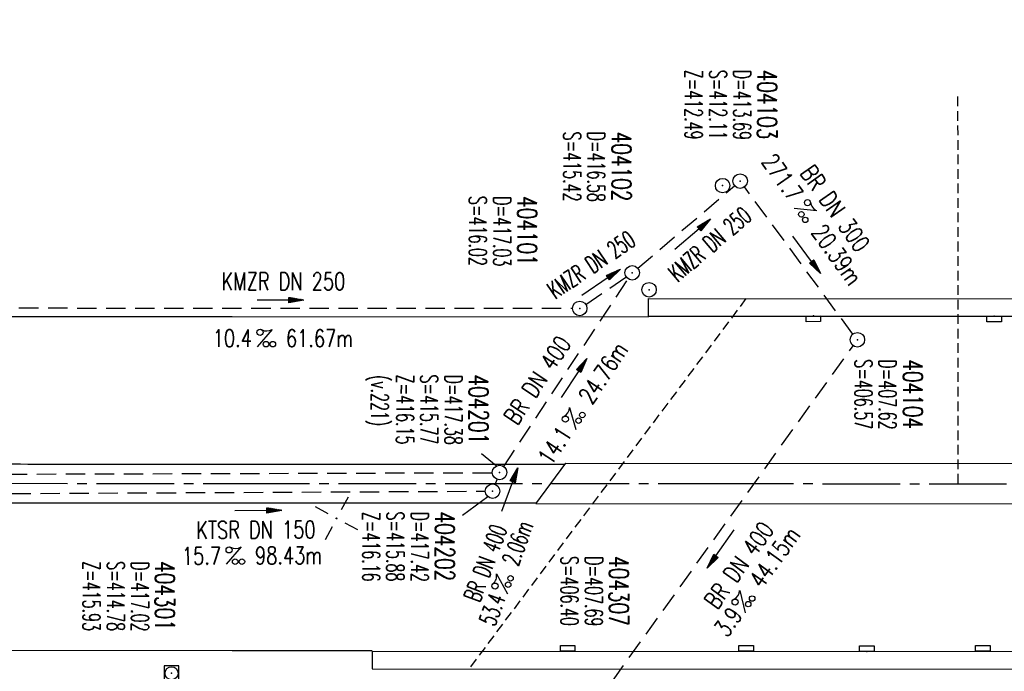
# Model space of a CAD drawing. Extents: x 0 to 1135, y 0 to 420.
# Tile 12 of 46: x 425 to 527, y 201 to 268. Entities that reach past the tile are written whole.
import ezdxf
from ezdxf.enums import TextEntityAlignment as Align

# ---------------------------------------------------------------- set-up
doc = ezdxf.new("R2010")
doc.units = 0
doc.header["$LTSCALE"] = 2
doc.header["$MEASUREMENT"] = 0
for name, pattern in [('ACHSE', [5.5, 4, -0.5, 0.5, -0.5]), ('AUSGEZOGEN', [0]), ('GESTRICH-X2', [1.5, 1, -0.5]), ('GESTRICHELT', [0.75, 0.5, -0.25])]:
    doc.linetypes.add(name, pattern=pattern)
doc.layers.get('0').update_dxf_attribs({"linetype": 'AUSGEZOGEN'})
for name, color, linetype in [('ACHSETOP', 250, 'ACHSE'), ('BAUWO', 250, 'CONTINUOUS'), ('BAUWU', 250, 'GESTRICHELT'), ('FBR', 8, 'CONTINUOUS'), ('HEKTOM', 250, 'GESTRICHELT'), ('KANAL', 7, 'GESTRICH-X2'), ('NETZ', 250, 'CONTINUOUS'), ('PFEIL', 7, 'CONTINUOUS'), ('SCHACHTNR', 6, 'CONTINUOUS'), ('SCHSYMBOL', 7, 'CONTINUOUS'), ('TEXTO', 4, 'CONTINUOUS'), ('TEXTU', 4, 'CONTINUOUS')]:
    doc.layers.add(name, color=color, linetype=linetype)
doc.styles.add('ROMANS', font='romans.shx', dxfattribs={"width": 0.8})

# ---------------------------------------------------------------- blocks, each defined once
blk = doc.blocks.new('IKR')
at = {"color": 0}
for p, q in [((0, 1), (0, 2.5)), ((-2.5, 0), (-1, 0)), ((1, 0), (2.5, 0)), ((0, -2.5), (0, -1))]:
    blk.add_line(p, q, dxfattribs=at)
blk.add_circle((0, 0), 0.05, dxfattribs=at)
blk.add_point((0, 0), dxfattribs=at)
blk = doc.blocks.new('GST')
at = {"color": 0}
blk.add_circle((0, 0), 0.75, dxfattribs=at)
blk.add_point((0, 0), dxfattribs=at)
blk = doc.blocks.new('10')
blk.add_blockref('GST', (0, 0))
blk = doc.blocks.new('PROM')
blk.add_line((1.57, 1.82), (0.02, 0.02))
for centre, radius in [((0.32, 1.51), 0.317), ((0.94, 0.29), 0.283), ((1.64, 0.29), 0.283)]:
    blk.add_circle(centre, radius)
blk.add_arc((0.99, 2.68), 1.03, 239.1414, 303.3549)
blk = doc.blocks.new('PFEIL2')
at = {"color": 0}
for p, q in [((0.88, 0), (-2.4, -0.01)), ((0.88, -0.27), (0.88, 0.28)), ((0.88, 0.28), (2.43, 0.01)), ((0.91, 0.27), (0.88, 0.26)), ((0.97, 0.26), (0.88, 0.25)), ((1.02, 0.25), (0.88, 0.23)), ((1.07, 0.24), (0.88, 0.21)), ((1.13, 0.23), (0.88, 0.19)), ((1.18, 0.22), (0.88, 0.17)), ((1.24, 0.21), (0.88, 0.15)), ((1.29, 0.21), (0.88, 0.14)), ((1.34, 0.2), (0.88, 0.12)), ((1.4, 0.19), (0.88, 0.1)), ((1.45, 0.18), (0.88, 0.08)), ((1.51, 0.17), (0.88, 0.06)), ((1.56, 0.16), (0.88, 0.04)), ((1.61, 0.15), (0.88, 0.02)), ((1.67, 0.14), (0.88, 0.01)), ((1.72, 0.13), (0.88, -0.01)), ((1.78, 0.12), (0.88, -0.03)), ((1.83, 0.11), (0.88, -0.05)), ((1.88, 0.1), (0.88, -0.07)), ((1.94, 0.09), (0.88, -0.09)), ((2.05, 0.08), (0.88, -0.12)), ((1.99, 0.08), (0.88, -0.11)), ((2.1, 0.07), (0.88, -0.14)), ((2.15, 0.06), (0.88, -0.16)), ((2.21, 0.05), (0.88, -0.18)), ((2.26, 0.04), (0.88, -0.2)), ((2.32, 0.03), (0.88, -0.22)), ((2.37, 0.02), (0.88, -0.23)), ((2.42, 0.01), (0.88, -0.25)), ((2.43, 0.01), (0.88, -0.27))]:
    blk.add_line(p, q, dxfattribs=at)
blk = doc.blocks.new('20')
blk.add_lwpolyline([(-0.75, -0.75), (0.75, -0.75), (0.75, 0.75), (-0.75, 0.75)], close=True)
blk.add_circle((0, 0), 0.676)
blk.add_point((0, 0))
blk = doc.blocks.new('30S')
at = {"color": 0}
for p, q in [((-0.75, -0.58), (-0.75, 0)), ((-0.75, 0), (0.75, 0)), ((0.75, 0), (0.75, -0.58)), ((0.75, -0.58), (-0.75, -0.58))]:
    blk.add_line(p, q, dxfattribs=at)
blk.add_point((0, 0), dxfattribs=at)

msp = doc.modelspace()

# ---------------------------------------------------------------- linework, layer by layer
at = {"layer": 'ACHSETOP'}
msp.add_lwpolyline([(25, 220.37), (47.01, 220.37), (97.01, 220.37), (147.01, 220.37), (172.01, 220.37), (197.01, 220.37), (222.01, 220.37), (247.01, 220.37), (250.48, 220.37), (272.01, 220.37), (297, 220.37), (322.01, 220.36), (347.01, 220.35), (350.47, 220.35), (372, 220.34), (397, 220.33), (422.01, 220.32), (447, 220.31), (497, 220.29), (622, 220.23), (797.01, 220.16), (922.01, 220.11), (950, 220.09)], dxfattribs=at)
at = {"layer": 'BAUWO'}
for p, q in [((490, 237.6), (490.01, 239.41)), ((490.01, 239.41), (624.04, 239.34)), ((490, 237.6), (624.04, 237.53)), ((478.39, 218.2), (481.47, 222.4)), ((481.47, 222.4), (608.01, 222.33)), ((604.81, 218.09), (478.39, 218.2)), ((461.47, 202.99), (596.1, 202.91)), ((461.47, 202.99), (461.47, 201.16)), ((461.47, 201.16), (596.1, 201.08))]:
    msp.add_line(p, q, dxfattribs=at)
at = {"layer": 'BAUWU'}
msp.add_line((500.08, 239.4), (471.47, 201.15), dxfattribs=at)
at = {"layer": 'FBR'}
for points in [[(159.51, 218.37, 0.000005), (172.01, 218.37, 0.000002), (185.99, 218.37, 0.000002), (197.01, 218.37, 0.000005), (209.51, 218.37, -0.000006), (222.01, 218.37, -0.000002), (236.98, 218.37, -0.000002), (247.01, 218.37)], [(250.48, 222.37, -0.000002), (263.66, 222.37, -0.000002), (272.01, 222.37, -0.000033)], [(159.51, 222.37, 0.000005), (172.01, 222.37, 0.000002), (185.99, 222.37, 0.000002), (197.01, 222.37, 0.000005), (209.51, 222.37, -0.000006), (222.01, 222.37, -0.000002), (236.98, 222.37, -0.000003), (247.01, 222.37)], [(277.69, 222.37, -0.00001), (297.01, 222.37, -0.000009), (311.07, 222.36, -0.000011), (322.01, 222.36, -0.00004), (334.51, 222.36, 0.000056), (347.01, 222.35, 0.000011), (348.74, 222.35, -0.000027), (350.47, 222.35, -0.00003), (355.78, 222.35, -0.00001), (372.01, 222.34, -0.000005), (384.51, 222.34, 0.000013), (397.01, 222.33, 0.000004), (409.51, 222.32, -0.000007), (422.01, 222.32, -0.000002), (434.51, 222.31, 0.000003), (447.01, 222.31), (481.4, 222.29, 0)], [(277.69, 218.37, -0.00001), (297, 218.37, -0.000009), (311.07, 218.36, -0.000011), (322.01, 218.36, -0.00004), (334.51, 218.36, 0.000056), (347.01, 218.35, 0.000011), (348.74, 218.35, -0.000027), (350.47, 218.35, -0.00003), (355.78, 218.35, -0.00001), (372, 218.34, -0.000005), (384.5, 218.34, 0.000013), (397, 218.33, 0.000004), (409.5, 218.32, -0.000007), (422, 218.32, -0.000002), (434.5, 218.31, 0.000003), (447, 218.31), (478.46, 218.3, 0)], [(250.48, 218.37, -0.000002), (263.66, 218.37, -0.000003), (272.01, 218.37, -0.000033)]]:
    msp.add_lwpolyline(points, format="xyb", dxfattribs=at)
for points in [[(25, 237.62), (47.01, 237.62), (97.01, 237.62), (147.01, 237.62), (172.01, 237.62), (197.01, 237.62), (222.01, 237.62), (247.01, 237.62), (250.48, 237.62), (272.01, 237.62), (297.01, 237.62), (322.01, 237.61), (347.01, 237.6), (350.48, 237.6), (372.01, 237.59), (397.01, 237.58), (422.01, 237.57), (447.01, 237.56), (490, 237.54)], [(25, 203.12), (47.01, 203.12), (97.01, 203.12), (147.01, 203.12), (172.01, 203.12), (197.01, 203.12), (222.01, 203.12), (247.01, 203.12), (250.48, 203.12), (272.01, 203.12), (297, 203.12), (322, 203.11), (347, 203.1), (350.47, 203.1), (372, 203.09), (397, 203.08), (422, 203.07), (447, 203.06), (461.47, 203.05)]]:
    msp.add_lwpolyline(points, dxfattribs=at)
at = {"layer": 'HEKTOM'}
msp.add_line((522.01, 220.29), (521.98, 260.28), dxfattribs=at)
at = {"layer": 'KANAL'}
for p, q in [((488.9, 242.54), (498.9, 251.06)), ((511.12, 235.74), (499.92, 250.97)), ((475.06, 222.07), (487.91, 241.44)), ((483.54, 238.8), (487.71, 241.66)), ((421.99, 238.44), (482.15, 238.41)), ((486.28, 199.87), (511.14, 234.53)), ((375.82, 221.13), (473.89, 221.42)), ((474.16, 220.21), (474.37, 220.73)), ((376.21, 219.03), (473.14, 219.51))]:
    msp.add_line(p, q, dxfattribs=at)
at = {"layer": 'SCHACHTNR'}
for p, q in [((474.29, 222.12), (472.77, 223.36)), ((473.42, 218.91), (470.8, 217.01))]:
    msp.add_line(p, q, dxfattribs=at)

# ---------------------------------------------------------------- block references
at = {"layer": 'NETZ', "rotation": 151.5965}
msp.add_blockref('IKR', (457.8, 216.69), dxfattribs=at)
at = {"layer": 'PFEIL'}
for p, rotation in [((494.56, 246.05), 40.38313548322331), ((506.34, 243.94), 306.4165354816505), ((485.11, 241.08), 34.10843548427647), ((451.98, 239.24), 359.9697354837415), ((482.32, 231.2), 56.41573548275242), ((475.67, 219.66), 69.32533548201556), ((449.7, 217.5), 0.2829354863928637), ((497.48, 213.55), 234.3374354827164)]:
    msp.add_blockref('PFEIL2', p, dxfattribs=dict(at, rotation=rotation))
at = {"layer": 'SCHSYMBOL'}
for name, p, rotation in [('10', (499.48, 251.55), 359.9754354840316), ('10', (497.67, 251.08), 359.9754354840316), ('10', (488.33, 242.07), 359.9754354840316), ('10', (490.07, 240.32), 359.9754354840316), ('10', (482.91, 238.39), 359.9754354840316), ('30S', (507.04, 237.61), 0.5697320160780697), ('30S', (525.71, 237.59), 0.4757659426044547), ('10', (511.59, 235.15), 359.9754354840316), ('10', (474.63, 221.44), 359.9754354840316), ('10', (473.91, 219.51), 359.9754354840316), ('30S', (481.67, 202.98), 179.9921848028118), ('30S', (500.11, 202.97), 179.9741129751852), ('30S', (512.56, 202.96), 179.9331199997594), ('30S', (524.54, 202.97), 180.0275455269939), ('20', (440.75, 200.7), 359.9754354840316)]:
    msp.add_blockref(name, p, dxfattribs=dict(at, rotation=rotation))
at = {"layer": 'TEXTU'}
for p, rotation in [((505.02, 248.71), 305.3559682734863), ((449.57, 234.41), 359.9697354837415), ((482.51, 225.85), 56.41573548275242), ((446.38, 211.93), 0.2829354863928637), ((475.46, 208.87), 69.32533548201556), ((500, 206.91), 54.33743548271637)]:
    msp.add_blockref('PROM', p, dxfattribs=dict(at, rotation=rotation))

# ---------------------------------------------------------------- texts
at = {"layer": 'SCHACHTNR', "style": 'ROMANS'}
for s, height, width, p in [('Z=412.49', 1.8, 0.6, (493.78, 263.06)), ('S=412.11', 1.8, 0.6, (496.3, 263.05)), ('D=413.69', 1.8, 0.6, (498.79, 263.06)), ('404103', 2, 0.7, (501.28, 263.06)), ('S=415.42', 1.8, 0.6, (481.23, 256.66)), ('D=416.58', 1.8, 0.6, (483.72, 256.67)), ('404102', 2, 0.7, (486.23, 256.65)), ('S=416.02', 1.8, 0.6, (471.49, 250.01)), ('D=417.03', 1.8, 0.6, (474, 250)), ('404101', 2, 0.7, (476.49, 250)), ('S=406.57', 1.8, 0.6, (511.32, 233.14)), ('D=407.62', 1.8, 0.6, (513.81, 233.14)), ('404104', 2, 0.7, (516.33, 233.13)), ('(v.221)', 1.8, 0.6, (461.37, 231.5)), ('Z=416.15', 1.8, 0.6, (463.97, 231.56)), ('S=415.77', 1.8, 0.6, (466.46, 231.57)), ('D=417.38', 1.8, 0.6, (468.98, 231.56)), ('404201', 2, 0.7, (471.47, 231.56)), ('Z=416.16', 1.8, 0.6, (460.47, 217.38)), ('S=415.88', 1.8, 0.6, (462.97, 217.41)), ('D=417.42', 1.8, 0.6, (465.49, 217.4)), ('404202', 2, 0.7, (467.98, 217.4)), ('S=406.40', 1.8, 0.6, (480.96, 212.81)), ('D=407.69', 1.8, 0.6, (483.48, 212.8)), ('404307', 2, 0.7, (485.96, 212.8)), ('Z=415.93', 1.8, 0.6, (431.58, 212.28)), ('S=414.78', 1.8, 0.6, (434.1, 212.27)), ('D=417.02', 1.8, 0.6, (436.59, 212.27)), ('404301', 2, 0.7, (439.07, 212.28))]:
    msp.add_text(s, height=height, rotation=269.9754, dxfattribs=dict(at, width=width)).set_placement(p)
at = {"layer": 'TEXTO', "style": 'ROMANS'}
for s, rotation, width, p in [('BR DN 300', 305.356, 0.75, (508.56, 248.21)), ('KMZR DN 250', 40.3831, 0.6, (496.92, 244.35)), ('KMZR DN 250', 34.1084, 0.6, (484.61, 242.16)), ('KMZR DN 250', 359.9697, 0.75, (452.3, 240.29)), ('BR DN 400', 56.4157, 0.75, (479.29, 230.48)), ('KTSR DN 150', 0.2829, 0.75, (449.47, 214.62)), ('BR DN 400', 54.3374, 0.75, (500.09, 211.34)), ('BR DN 400', 69.3253, 0.6, (474.02, 211.77))]:
    msp.add_text(s, height=1.8, rotation=rotation, dxfattribs=dict(at, width=width)).set_placement(p, align=Align.CENTER)
at = {"layer": 'TEXTU', "style": 'ROMANS'}
for s, rotation, width, p in [('271.7', 305.356, 0.75, (501.61, 253.54)), ('20.39m', 305.356, 0.75, (506.75, 246.25)), ('10.4', 359.9697, 0.75, (445, 234.41)), ('61.67m', 359.9697, 0.75, (452.56, 234.41)), ('24.76m', 56.4157, 0.75, (484.16, 228.35)), ('14.1', 56.4157, 0.75, (479.96, 222.03)), ('2.06m', 69.3253, 0.6, (476.52, 211.67)), ('44.15m', 54.3374, 0.75, (501.75, 209.35)), ('15.7', 0.2829, 0.75, (441.82, 211.91)), ('98.43m', 0.2829, 0.75, (449.37, 211.95)), ('53.4', 69.3253, 0.6, (474.15, 205.45)), ('3.9', 54.3374, 0.75, (498.13, 204.3))]:
    msp.add_text(s, height=1.8, rotation=rotation, dxfattribs=dict(at, width=width)).set_placement(p)

doc.saveas('drawing.dxf')
